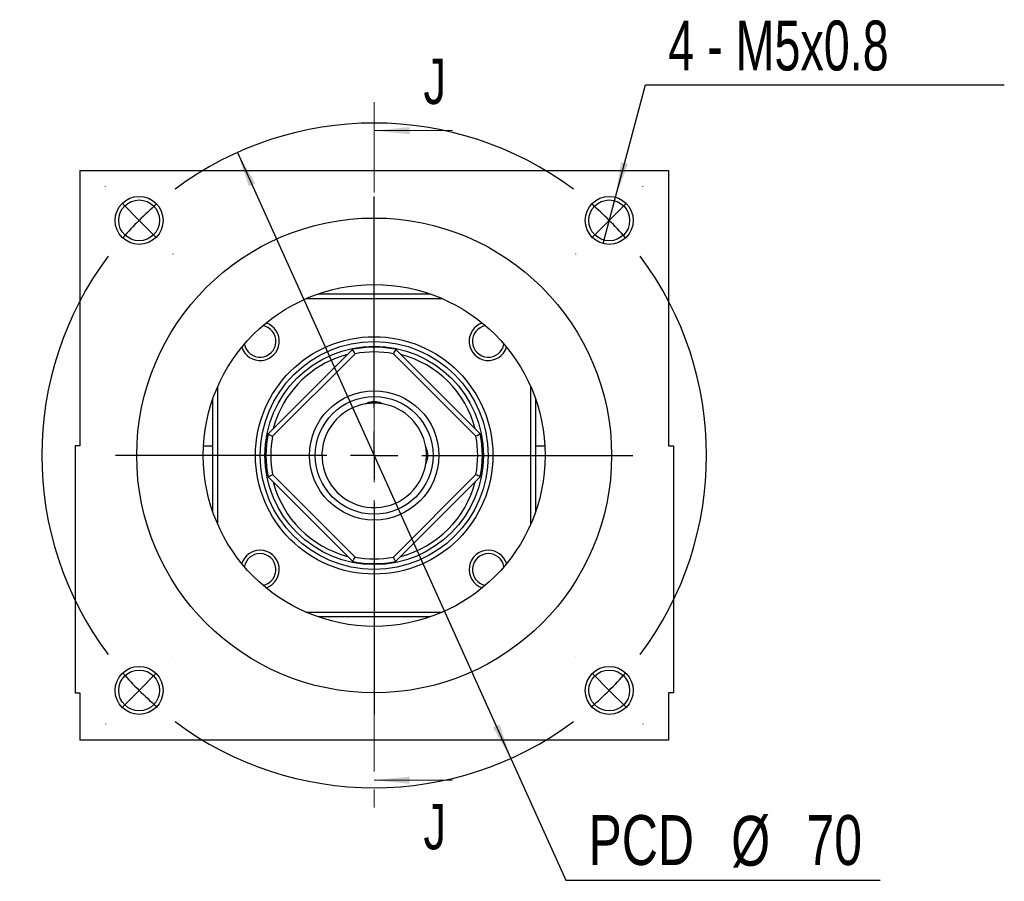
# Model space of a CAD drawing. Header units: millimetres. Extents: x 31 to 291, y 7 to 191.
# Tile 1 of 10: x 32 to 101, y 18 to 78. Entities that reach past the tile are written whole.
import ezdxf

# ---------------------------------------------------------------- set-up
doc = ezdxf.new("R2010")
doc.units = ezdxf.units.MM
doc.linetypes.add('CENTER', pattern=[10.16, 6.35, -1.27, 1.27, -1.27])
doc.layers.add('FORMAT', color=7, linetype='Continuous')
doc.styles.add('SLDTEXTSTYLE0', font='TXT', dxfattribs={"width": 0.75})
doc.styles.add('SLDTEXTSTYLE4', font='TXT', dxfattribs={"width": 0.7})
doc.dimstyles.new('SLDDIMSTYLE6', dxfattribs={"dimtxt": 3.5, "dimasz": 2.5, "dimexe": 0, "dimexo": 0.0625, "dimgap": 0.875, "dimtad": 0, "dimtih": 1, "dimtoh": 1, "dimlfac": 1.5, "dimrnd": 1e-09, "dimzin": 12, "dimdsep": 46, "dimtxsty": 'SLDTEXTSTYLE0', "dimsah": 1, "dimcen": 0, "dimadec": 0, "dimazin": 3, "dimtfac": 1, "dimtmove": 0, "dimatfit": 3, "dimfxl": 1, "dimfrac": 2, "dimtolj": 1, "dimtzin": 12, "dimarcsym": 0})
doc.dimstyles.new('SLDDIMSTYLE7', dxfattribs={"dimtxt": 3.5, "dimasz": 2.5, "dimexe": 0, "dimexo": 0.0625, "dimgap": 0.875, "dimtad": 0, "dimtih": 1, "dimtoh": 1, "dimdec": 6, "dimlfac": 1.5, "dimrnd": 1e-09, "dimzin": 12, "dimdsep": 46, "dimtxsty": 'SLDTEXTSTYLE0', "dimblk1": 'NONE', "dimsah": 1, "dimcen": 0, "dimadec": 0, "dimazin": 3, "dimtfac": 1, "dimtmove": 0, "dimatfit": 3, "dimldrblk": 'NONE', "dimfxl": 1, "dimfrac": 2, "dimtolj": 1, "dimtzin": 12, "dimarcsym": 0})

# ---------------------------------------------------------------- blocks, each defined once
blk = doc.blocks.new('_D_11')
at = {"layer": 'FORMAT', "color": 7}
for p, q in [((47.584, 68.672), (66.775, 26.134)), ((66.775, 26.134), (70.632, 17.585)), ((70.632, 17.585), (92.693, 17.585))]:
    blk.add_line(p, q, dxfattribs=at)
for points in [[(47.584, 68.672), (48.384, 66.291), (48.84, 66.496)], [(66.775, 26.134), (65.974, 28.516), (65.519, 28.31)]]:
    blk.add_solid(points, dxfattribs=at)
at = {"layer": 'FORMAT', "color": 7, "char_height": 3.5, "attachment_point": 1, "style": 'SLDTEXTSTYLE0'}
for s, insert in [('PCD', (72.219, 22.15)), ('%%c', (82.243, 22.097)), ('70', (87.521, 22.15))]:
    blk.add_mtext(s, dxfattribs=dict(at, insert=insert))
blk = doc.blocks.new('_D_12')
at = {"layer": 'FORMAT'}
for p, q in [((74.114, 65.529), (76.228, 73.419)), ((76.228, 73.419), (101.411, 73.419)), ((73.243, 62.277), (74.114, 65.529))]:
    blk.add_line(p, q, dxfattribs=at)
blk.add_solid([(74.114, 65.529), (75.002, 67.879), (74.519, 68.008)], dxfattribs=at)
at = {"layer": 'FORMAT', "insert": (77.816, 77.931), "char_height": 3.5, "attachment_point": 1, "style": 'SLDTEXTSTYLE4'}
blk.add_mtext('4 - M5x0.8', dxfattribs=at)
blk = doc.blocks.new('_NONE')
blk = doc.blocks.new('SW_CENTERMARKSYMBOL_5')
at = {"layer": 'FORMAT', "color": 0}
for p, q in [((0, 3.333), (0, 18.166)), ((0, 0), (0, 1.667)), ((-3.333, 0), (-18.166, 0)), ((0, 0), (-1.667, 0)), ((0, 0), (0, -1.667)), ((0, 0), (1.667, 0)), ((3.333, 0), (18.166, 0)), ((0, -3.333), (0, -18.166))]:
    blk.add_line(p, q, dxfattribs=at)
blk = doc.blocks.new('SW_CENTERMARKSYMBOL_6')
at = {"layer": 'FORMAT', "color": 0}
for p, q in [((-35.355, 2.357), (-35.367, 2.369)), ((2.357, 2.357), (2.369, 2.369)), ((-16.499, -13.166), (-16.499, 1.667)), ((-32.998, 0), (-34.177, 1.179)), ((0, 0), (1.179, 1.179)), ((-32.998, 0), (-31.82, -1.179)), ((0, 0), (-1.179, -1.179)), ((-30.641, -2.357), (-30.63, -2.369)), ((-2.357, -2.357), (-2.369, -2.369)), ((-16.499, -16.499), (-16.499, -14.832)), ((-19.832, -16.499), (-34.665, -16.499)), ((-16.499, -16.499), (-18.166, -16.499)), ((-16.499, -16.499), (-16.499, -18.166)), ((-16.499, -16.499), (-14.832, -16.499)), ((-13.166, -16.499), (1.667, -16.499)), ((-16.499, -19.832), (-16.499, -34.665)), ((-30.641, -30.641), (-30.63, -30.63)), ((-2.357, -30.641), (-2.369, -30.63)), ((-32.998, -32.998), (-31.82, -31.82)), ((0, -32.998), (-1.179, -31.82)), ((-32.998, -32.998), (-34.177, -34.177)), ((0, -32.998), (1.179, -34.177)), ((-35.355, -35.355), (-35.367, -35.367)), ((2.357, -35.355), (2.369, -35.367))]:
    blk.add_line(p, q, dxfattribs=at)
for start, end in [(53.18511, 126.81489), (130.90744, 135), (45, 49.09256), (135, 139.09256), (40.90744, 45), (143.18511, 216.81489), (323.18511, 36.81489), (220.90744, 225), (315, 319.09256), (225, 229.09256), (310.90744, 315), (233.18511, 306.81489)]:
    blk.add_arc((-16.499, -16.499), 23.333, start, end, dxfattribs=at)

msp = doc.modelspace()

# ---------------------------------------------------------------- linework, layer by layer
at = {"color": 7, "linetype": 'CENTER', "lineweight": 18}
msp.add_line((57.17908609, 72.20343484), (57.17908609, 22.60343484), dxfattribs=at)
at = {"color": 7, "linetype": 'Continuous', "lineweight": 18}
for p, q in [((62.67908609, 70.20343484), (57.17908609, 70.20343484)), ((62.67908609, 24.60343484), (57.17908609, 24.60343484))]:
    msp.add_line(p, q, dxfattribs=at)
at = {"color": 7, "linetype": 'Continuous', "lineweight": 25}
for p, q in [((36.51241976, 67.40343439), (36.51241976, 48.07010154)), ((36.51241976, 67.40343439), (77.84575241, 67.40343439)), ((77.84575241, 67.40343439), (77.84575241, 48.07010154)), ((61.97491771, 58.40343478), (52.38325446, 58.40343478)), ((53.23503277, 58.73676879), (61.1231394, 58.73676879)), ((49.73014648, 48.9111812), (55.67133972, 54.85237445)), ((58.68683245, 54.85237445), (64.62802569, 48.9111812)), ((55.8351041, 54.54473438), (50.03778654, 48.74741682)), ((64.32038563, 48.74741682), (58.52306807, 54.54473438)), ((46.17908614, 52.19926647), (46.17908614, 42.60760321)), ((68.17908603, 42.60760321), (68.17908603, 52.19926647)), ((45.84575214, 43.45938152), (45.84575214, 51.34748815)), ((68.51242003, 51.34748815), (68.51242003, 43.45938152)), ((36.17908575, 48.07010154), (36.17908575, 30.73676792)), ((36.51241976, 48.07010154), (36.17908575, 48.07010154)), ((45.19761868, 48.07010154), (45.84575214, 48.07010154)), ((68.51242003, 48.07010154), (69.16055349, 48.07010154)), ((77.84575241, 48.07010154), (78.17908642, 48.07010154)), ((78.17908642, 48.07010154), (78.17908642, 30.73676792)), ((55.67133972, 39.95449523), (49.73014648, 45.89568847)), ((50.03778654, 46.05945285), (55.8351041, 40.26213529)), ((58.52306807, 40.26213529), (64.32038563, 46.05945285)), ((64.62802569, 45.89568847), (58.68683245, 39.95449523)), ((52.38325446, 36.4034349), (61.97491771, 36.4034349)), ((61.1231394, 36.07010089), (53.23503277, 36.07010089)), ((36.17908575, 30.73676792), (36.51241976, 30.73676792)), ((36.51241976, 30.73676792), (36.51241976, 27.40343529)), ((78.17908642, 30.73676792), (77.84575241, 30.73676792)), ((77.84575241, 30.73676792), (77.84575241, 27.40343529)), ((77.84575241, 27.40343529), (36.51241976, 27.40343529))]:
    msp.add_line(p, q, dxfattribs=at)
at = {"color": 7, "linetype": 'Continuous', "lineweight": 25, "flags": 128}
msp.add_lwpolyline([(50.462754, 50.34769412), (50.2317028, 49.75112334), (50.08667849, 49.26771322)], dxfattribs=at)
at = {"color": 7, "linetype": 'Continuous', "lineweight": 25}
for centre, radius in [((40.67992786, 63.90259307), 1.68333333), ((40.67992786, 63.90259307), 1.43333333), ((73.67824431, 63.90259307), 1.68333333), ((73.67824431, 63.90259307), 1.43333333), ((57.17908609, 47.40343484), 16.66666667), ((57.17908609, 47.40343484), 12), ((57.17908609, 47.40343484), 8.33333333), ((57.17908609, 47.40343484), 8), ((57.17908609, 47.40343484), 7.66666667), ((57.17908609, 47.40343484), 4.53609679), ((57.17908609, 47.40343484), 4.1319516), ((40.67992786, 30.90427661), 1.68333333), ((73.67824431, 30.90427661), 1.68333333), ((40.67992786, 30.90427661), 1.43333333), ((73.67824431, 30.90427661), 1.43333333)]:
    msp.add_circle(centre, radius, dxfattribs=at)
for centre, radius, start, end in [((49.16520923, 55.41731169), 1.35, 198.3337510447, 71.6662489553), ((65.19296294, 55.41731169), 1.35, 108.3337510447, 341.6662489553), ((49.16520923, 55.41731169), 1.11666667, 190.5762149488, 79.4237850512), ((65.19296294, 55.41731169), 1.11666667, 100.5762149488, 349.4237850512), ((57.17908609, 47.40343484), 7.6, 78.5573097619, 101.4426902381), ((57.17908609, 47.40343484), 7.26666667, 79.3416864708, 100.6583135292), ((57.17908609, 47.40343484), 7.33333333, 104.7273586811, 156.3286479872), ((57.17908609, 47.40343484), 7.33333333, 14.7273586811, 75.2726413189), ((57.17908609, 47.40343484), 3.66666667, 99.4360464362, 350.5639535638), ((57.17908609, 47.40343484), 3.66666667, 9.4360464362, 80.5639535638), ((57.17908609, 47.40343484), 7.6, 168.5573097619, 191.4426902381), ((57.17908609, 47.40343484), 7.26666667, 169.3416864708, 190.6583135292), ((57.17908609, 47.40343484), 7.26666667, 349.3416864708, 10.6583135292), ((57.17908609, 47.40343484), 7.6, 348.5573097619, 11.4426902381), ((57.17908609, 47.40343484), 7.33333333, 194.7273586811, 255.2726413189), ((57.17908609, 47.40343484), 7.33333333, 284.7273586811, 345.2726413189), ((49.16520923, 39.38955799), 1.35, 90, 161.6662489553), ((49.16520923, 39.38955799), 1.11666667, 90, 169.4237850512), ((49.16520923, 39.38955799), 1.35, 288.3337510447, 90), ((49.16520923, 39.38955799), 1.11666667, 280.5762149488, 90), ((57.17908609, 47.40343484), 7.26666667, 259.3416864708, 280.6583135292), ((65.19296294, 39.38955799), 1.35, 90, 251.6662489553), ((65.19296294, 39.38955799), 1.11666667, 90, 259.4237850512), ((65.19296294, 39.38955799), 1.35, 18.3337510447, 90), ((65.19296294, 39.38955799), 1.11666667, 10.5762149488, 90), ((57.17908609, 47.40343484), 7.6, 258.5573097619, 281.4426902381)]:
    msp.add_arc(centre, radius, start, end, dxfattribs=at)
for points in [[(55.83510409, 54.54473422), (55.78084369, 54.64752141), (55.72624765, 54.75006323), (55.67133979, 54.85237443)], [(58.68683238, 54.85237443), (58.63192452, 54.75006323), (58.57732848, 54.64752141), (58.52306808, 54.54473422)], [(49.73014649, 48.91118114), (49.83245769, 48.85627327), (49.93499951, 48.80167724), (50.0377867, 48.74741683)], [(64.62802568, 48.91118114), (64.52571448, 48.85627327), (64.42317266, 48.80167724), (64.32038547, 48.74741683)], [(49.73014649, 45.89568854), (49.83245769, 45.95059641), (49.93499951, 46.00519244), (50.0377867, 46.05945285)], [(64.62802568, 45.89568854), (64.52571448, 45.95059641), (64.42317266, 46.00519244), (64.32038547, 46.05945285)], [(55.67133979, 39.95449524), (55.72624765, 40.05680644), (55.78084369, 40.15934826), (55.83510409, 40.26213546)], [(58.68683238, 39.95449524), (58.63192452, 40.05680644), (58.57732848, 40.15934826), (58.52306808, 40.26213546)]]:
    msp.add_open_spline(points, degree=3, dxfattribs=at)
for points, knots in [([(57.78022366, 51.02048862), (57.69560345, 51.06553947), (57.60142638, 51.10311603), (57.39744287, 51.15548664), (57.28976717, 51.16965676), (57.07014927, 51.16980519), (56.96164502, 51.15564815), (56.7575049, 51.10338392), (56.66297921, 51.06575801), (56.57794851, 51.02048862)], [0, 0, 0, 0, 0.25, 0.25, 0.5, 0.5, 0.75, 0.75, 1, 1, 1, 1]), ([(57.77509831, 51.01931305), (57.75596778, 51.02311737), (57.63785108, 51.04660619), (57.35361061, 51.07193813), (56.9812802, 51.07024652), (56.70930493, 51.04467333), (56.59820102, 51.02257936), (56.58005071, 51.01897001)], [0, 0, 0, 0, 0.0589632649, 0.3640541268, 0.6575613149, 0.9440580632, 1, 1, 1, 1]), ([(60.7949643, 46.80742262), (60.79876878, 46.82655382), (60.82225859, 46.94467474), (60.8475591, 47.22878187), (60.84600066, 47.60167725), (60.81922959, 47.88102412), (60.79565615, 47.99830095), (60.79067494, 48.02308228)], [0, 0, 0, 0, 0.0577609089, 0.3566304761, 0.6441525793, 0.9248071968, 1, 1, 1, 1]), ([(60.79613987, 46.80229726), (60.84119072, 46.88691748), (60.87876728, 46.98109454), (60.93113788, 47.18507805), (60.94530801, 47.29275376), (60.94545644, 47.51237165), (60.9312994, 47.6208759), (60.87903516, 47.82501602), (60.84140926, 47.91954171), (60.79613987, 48.00457241)], [0, 0, 0, 0, 0.25, 0.25, 0.5, 0.5, 0.75, 0.75, 1, 1, 1, 1])]:
    msp.add_open_spline(points, degree=3, knots=knots, dxfattribs=at)
at = {"color": 7, "linetype": 'Continuous', "lineweight": 18}
for points in [[(57.17908609, 70.20343484), (59.67908609, 69.95343484), (59.67908609, 70.45343484)], [(57.17908609, 24.60343484), (59.67908609, 24.35343484), (59.67908609, 24.85343484)]]:
    msp.add_solid(points, dxfattribs=at)

# ---------------------------------------------------------------- block references
at = {"layer": 'FORMAT', "color": 7}
for name, p in [('SW_CENTERMARKSYMBOL_6', (73.67824431, 63.90259307)), ('SW_CENTERMARKSYMBOL_5', (57.17908609, 47.40343484))]:
    msp.add_blockref(name, p, dxfattribs=at)

# ---------------------------------------------------------------- texts
at = {"color": 7, "linetype": 'Continuous', "char_height": 3.175, "attachment_point": 1, "style": 'SLDTEXTSTYLE0'}
for insert in [(60.6395867, 75.24699067), (60.6395867, 22.92393075)]:
    msp.add_mtext('J', dxfattribs=dict(at, insert=insert))

# ---------------------------------------------------------------- dimensions: what is measured, and where the dimension line sits
at = {"layer": 'FORMAT'}
dim = msp.add_diameter_dim_2p(p1=(73.24256559, 62.27661793), p2=(74.11392304, 65.52856821), text='4 - M5x0.8 \\P', dimstyle='SLDDIMSTYLE7', override={"dimpost": '<>'}, dxfattribs=at)
dim.commit()
dim.dimension.update_dxf_attribs({"geometry": '_D_12', "text_midpoint": (89.61355799, 76.19706173), "dimtype": 163})
at = {"layer": 'FORMAT', "color": 7}
dim = msp.add_diameter_dim_2p(p1=(66.77454037, 26.13440332), p2=(47.58363181, 68.67246635), text='PCD<>', dimstyle='SLDDIMSTYLE6', dxfattribs=at)
dim.commit()
dim.dimension.update_dxf_attribs({"geometry": '_D_11', "text_midpoint": (82.4561835, 20.38992172), "dimtype": 163})

doc.saveas('drawing.dxf')
